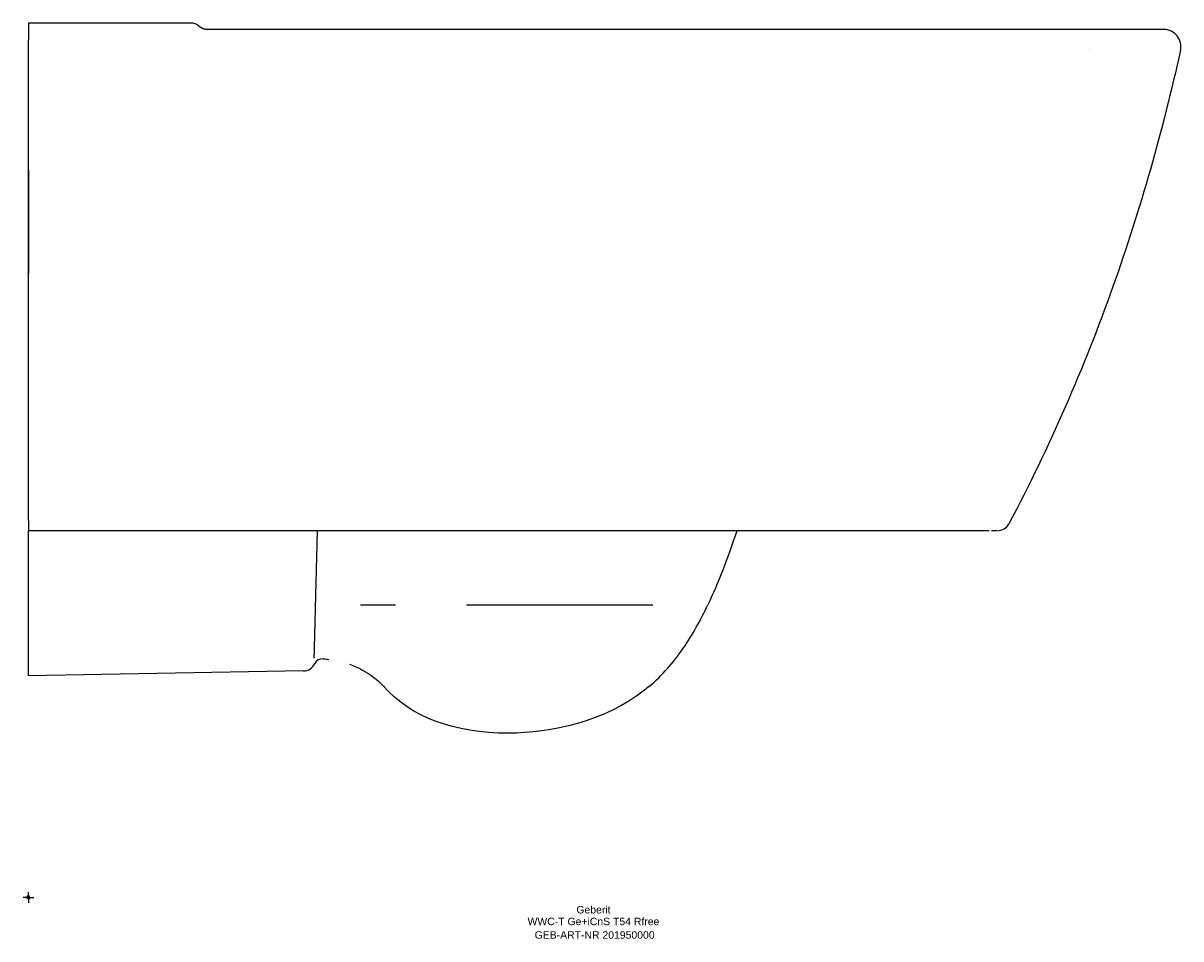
# Model space of a CAD drawing. Header units: millimetres. Extents: x -2 to 540, y -19 to 410.
import ezdxf
from ezdxf.enums import TextEntityAlignment as Align

# ---------------------------------------------------------------- set-up
doc = ezdxf.new("R2010")
doc.units = ezdxf.units.MM
doc.layers.get('0').update_dxf_attribs({"linetype": 'CONTINUOUS'})
for name, color, linetype, lineweight in [('Arbeitspunkt(DIN)', 7, 'CONTINUOUS', 25), ('GEB-ART-NR', 1, 'CONTINUOUS', 18), ('GEB-BEZUG', 2, 'CONTINUOUS', 25), ('GEB-TEXT', 5, 'CONTINUOUS', 18)]:
    doc.layers.add(name, color=color, linetype=linetype, lineweight=lineweight)
doc.layers.add('GEB-KONTUR-A', color=5, linetype='CONTINUOUS')
doc.styles.get("Standard").update_dxf_attribs({"font": 'arial.ttf'})

# ---------------------------------------------------------------- blocks, each defined once
blk = doc.blocks.new('Einfügepunkt')
at = {"layer": 'GEB-BEZUG'}
for p, q in [((-0.71, -0.71), (0.71, 0.71)), ((-0.71, 0.71), (0.71, -0.71))]:
    blk.add_line(p, q, dxfattribs=at)

msp = doc.modelspace()

# ---------------------------------------------------------------- linework, layer by layer
at = {"layer": 'Arbeitspunkt(DIN)', "ltscale": 25}
for q in [(-2.5, 0), (0, 2.5), (0, -2.5), (2.5, 0)]:
    msp.add_line((0, 0), q, dxfattribs=at)
at = {"layer": 'GEB-KONTUR-A', "ltscale": 25}
for p, q in [((0, 410), (0, 401.95)), ((76.39, 410), (0, 410)), ((76.39, 410), (76.39, 410)), ((0, 396.5), (0, 401.95)), ((465.54, 407), (84.03, 407)), ((528.92, 407), (465.54, 407)), ((532.36, 407), (528.92, 407)), ((0, 389), (0, 396.5)), ((497.36, 397.99), (497.36, 397.99)), ((0, 341.25), (0, 341.25)), ((0, 341.25), (0, 292.75)), ((0, 292.75), (0, 292.75)), ((0, 176.84), (0, 172)), ((451.79, 172), (451.79, 172)), ((451.79, 172), (451.79, 172)), ((454.11, 172), (452.41, 172)), ((128.97, 106.25), (0, 104))]:
    msp.add_line(p, q, dxfattribs=at)
for centre, radius, start, end in [((532.36, 399), 8, 347.5462, 90), ((454.4, 178), 6, 270.0009, 332.0373), ((128.87, 112.25), 6, 271, 334.3518), ((137.88, 107.92), 4, 85.7789, 154.3518)]:
    msp.add_arc(centre, radius, start, end, dxfattribs=at)
msp.add_ellipse((76.39, 405), major_axis=(3.26, 3.79), ratio=0.999997, start_param=0, end_param=0.710692, dxfattribs=at)
for points, knots in [([(79.99, 408.5), (79.99, 408.5), (79.99, 408.5), (79.99, 408.5), (79.98, 408.5), (79.98, 408.5), (79.98, 408.5), (79.98, 408.5), (79.98, 408.51), (79.98, 408.51), (79.98, 408.51), (79.98, 408.51), (79.98, 408.51), (79.98, 408.51), (79.98, 408.51), (79.98, 408.51), (79.98, 408.51), (79.98, 408.51), (79.98, 408.51), (79.97, 408.52), (79.92, 408.56), (79.85, 408.62), (79.79, 408.67), (79.72, 408.73), (79.67, 408.77), (79.65, 408.79)], [-0.23180746, -0.23180746, -0.23180746, -0.23180746, -0.23168274, -0.23129081, -0.23109484, -0.23089888, -0.23050695, -0.23040896, -0.23031098, -0.23011502, -0.23001703, -0.22991905, -0.22987006, -0.22982107, -0.22977208, -0.22974758, -0.22973533, -0.22972921, -0.22972309, -0.22972309, -0.22088226, -0.21204144, -0.20320062, -0.19435979, -0.18555024, -0.18555024, -0.18555024, -0.18555024]), ([(84.03, 407), (84.01, 407), (83.98, 407), (83.92, 407), (83.87, 407), (83.81, 407), (83.76, 407.01), (83.7, 407.01), (83.65, 407.01), (83.59, 407.02), (83.54, 407.02), (83.48, 407.02), (83.43, 407.03), (83.37, 407.04), (83.32, 407.04), (83.26, 407.05), (83.21, 407.06), (83.15, 407.06), (83.1, 407.07), (83.04, 407.08), (82.99, 407.09), (82.93, 407.1), (82.88, 407.11), (82.83, 407.12), (82.77, 407.13), (82.72, 407.14), (82.66, 407.15), (82.61, 407.17), (82.56, 407.18), (82.5, 407.19), (82.45, 407.21), (82.4, 407.22), (82.34, 407.24), (82.29, 407.25), (82.24, 407.27), (82.18, 407.28), (82.13, 407.3), (82.08, 407.32), (82.03, 407.33), (81.97, 407.35), (81.92, 407.37), (81.87, 407.39), (81.82, 407.41), (81.77, 407.43), (81.72, 407.45), (81.67, 407.47), (81.62, 407.49), (81.57, 407.51), (81.52, 407.53), (81.48, 407.55), (81.45, 407.56), (81.44, 407.57), (81.42, 407.58), (81.39, 407.59), (81.38, 407.6), (81.35, 407.61), (81.33, 407.62), (81.3, 407.63), (81.29, 407.64), (81.26, 407.66), (81.22, 407.68), (81.17, 407.7), (81.12, 407.73), (81.07, 407.75), (81.02, 407.78), (80.97, 407.81), (80.93, 407.83), (80.88, 407.86), (80.83, 407.89), (80.78, 407.92), (80.74, 407.95), (80.69, 407.98), (80.64, 408.01), (80.6, 408.04), (80.55, 408.07), (80.51, 408.1), (80.46, 408.13), (80.41, 408.17), (80.37, 408.2), (80.33, 408.23), (80.29, 408.26), (80.27, 408.28), (80.26, 408.28), (80.25, 408.28), (80.25, 408.29), (80.25, 408.29), (80.23, 408.31), (80.19, 408.33), (80.16, 408.36), (80.13, 408.38), (80.12, 408.39), (80.12, 408.39), (80.11, 408.4), (80.11, 408.4), (80.1, 408.41), (80.09, 408.42), (80.08, 408.43), (80.07, 408.43), (80.06, 408.44), (80.05, 408.44), (80.04, 408.45), (80.04, 408.46), (80.04, 408.46), (80.03, 408.46), (80.03, 408.47), (80.02, 408.47), (80.02, 408.48), (80.01, 408.48), (80.01, 408.48), (80.01, 408.48), (80, 408.49), (80, 408.49), (80, 408.49), (80, 408.49), (79.99, 408.49), (79.99, 408.5), (79.99, 408.5), (79.99, 408.5), (79.99, 408.5), (79.99, 408.5), (79.99, 408.5)], [-1.233065, -1.233065, -1.233065, -1.233065, -1.220523, -1.207981, -1.19544, -1.182898, -1.170356, -1.157814, -1.145273, -1.132731, -1.120189, -1.107647, -1.095105, -1.082564, -1.070022, -1.05748, -1.044938, -1.032397, -1.019855, -1.007313, -0.994771, -0.982229, -0.969688, -0.957146, -0.944604, -0.932062, -0.919521, -0.906979, -0.894437, -0.881895, -0.869354, -0.856812, -0.84427, -0.831728, -0.819186, -0.806645, -0.794103, -0.781561, -0.769019, -0.756478, -0.743936, -0.731394, -0.718852, -0.70631, -0.693769, -0.681227, -0.668685, -0.656143, -0.643602, -0.63106, -0.627924, -0.624789, -0.618518, -0.612247, -0.609112, -0.605976, -0.593435, -0.590299, -0.587164, -0.580893, -0.568351, -0.555809, -0.543267, -0.530726, -0.518184, -0.505642, -0.4931, -0.480559, -0.468017, -0.455475, -0.442933, -0.430391, -0.41785, -0.405308, -0.392766, -0.380224, -0.367683, -0.355141, -0.342599, -0.330057, -0.317516, -0.311245, -0.310461, -0.309677, -0.308893, -0.308109, -0.304974, -0.292432, -0.27989, -0.273619, -0.272052, -0.270484, -0.268916, -0.267348, -0.264213, -0.261078, -0.257942, -0.256374, -0.254807, -0.251671, -0.248536, -0.246968, -0.246184, -0.2454, -0.243833, -0.242265, -0.240697, -0.239129, -0.238346, -0.237954, -0.237562, -0.235994, -0.23521, -0.234426, -0.234034, -0.233642, -0.232859, -0.232467, -0.232075, -0.231808, -0.231808, -0.231808, -0.231808]), ([(540.17, 397.27), (531.88, 359.74), (521.38, 322.7), (494.93, 248.28), (478.71, 211), (459.7, 175.19)], [0.0397145, 0.0397145, 0.0397145, 0.0397145, 0.5, 0.5, 0.9855791, 0.9855791, 0.9855791, 0.9855791]), ([(0, 176.84), (0, 209.96), (0, 245.18), (0, 282.48), (0, 282.92), (0, 283.34), (0, 283.76), (0, 284.47), (0, 285.16), (0, 285.87), (0, 287), (0, 288.12), (0, 289.25), (0, 323.04), (0, 356.29), (0, 389)], [0, 0, 0, 0, 0.5, 0.5, 0.5, 0.505829, 0.505829, 0.505829, 0.515625, 0.515625, 0.515625, 0.53125, 0.53125, 0.53125, 1, 1, 1, 1]), ([(193.03, 172), (183.47, 172), (173.91, 172), (159.54, 172), (154.73, 172), (147.5, 172), (145.09, 172), (135.42, 172), (128.16, 172), (99.16, 172), (77.4, 172), (37.1, 172), (18.55, 172), (0, 172)], [0, 0, 0, 0, 2.868968, 2.868968, 4.311339, 4.311339, 5.036527, 5.036527, 7.212094, 7.212094, 13.738851, 13.738851, 19.304539, 19.304539, 19.304539, 19.304539]), ([(0, 104), (0, 104), (0, 105.56), (0, 108.72), (0, 111.79), (0, 116.34), (0, 122.28), (0, 128.16), (0, 135.36), (0, 143.71), (0, 152.11), (0, 161.61), (0.01, 172)], [-14.988183, -14.988183, -14.988183, -14.988183, -11.144291, -11.144291, -11.144291, -7.408087, -7.408087, -7.408087, -3.713342, -3.713342, -3.713342, 0, 0, 0, 0]), ([(135.52, 172), (135.52, 172), (135.39, 172), (134.86, 172), (134.5, 172), (133.57, 172), (133.04, 172), (131.97, 172), (131.48, 172), (130.73, 172), (130.49, 172), (130.05, 172), (129.86, 172), (129.67, 172)], [-1.026042, -1.026042, -1.026042, -1.026042, -0.75736, -0.75736, -0.513021, -0.513021, -0.292286, -0.292286, -0.131353, -0.131353, -0.058162, -0.058162, -0.000001, -0.000001, -0.000001, -0.000001]), ([(133.99, 112.2), (134, 112.36), (134.01, 112.69), (134.03, 113.69), (134.05, 114.37), (134.08, 115.76), (134.1, 116.38), (134.12, 117.14), (134.12, 117.21), (134.13, 117.68), (134.14, 118.09), (134.17, 118.97), (134.18, 119.43), (134.2, 120.39), (134.22, 120.9), (134.24, 121.84), (134.25, 122.28), (134.28, 123.29), (134.29, 123.87), (134.32, 125.08), (134.34, 125.7), (134.37, 126.99), (134.39, 127.65), (134.41, 128.58), (134.42, 128.83), (134.43, 129.42), (134.44, 129.76), (134.47, 130.93), (134.49, 131.79), (134.54, 133.55), (134.56, 134.45), (134.61, 136.31), (134.63, 137.27), (134.68, 139.23), (134.71, 140.23), (134.76, 142.29), (134.79, 143.34), (134.84, 145.48), (134.87, 146.57), (134.92, 148.45), (134.94, 149.23), (135, 151.37), (135.03, 152.75), (135.1, 155.56), (135.14, 156.99), (135.21, 159.9), (135.25, 161.39), (135.33, 164.41), (135.37, 165.94), (135.45, 168.98), (135.48, 170.48), (135.52, 172)], [0, 0, 0, 0, 0.093578, 0.093578, 0.188793, 0.188793, 0.25, 0.25, 0.256452, 0.256452, 0.290595, 0.290595, 0.324803, 0.324803, 0.358972, 0.358972, 0.38618, 0.38618, 0.420127, 0.420127, 0.454073, 0.454073, 0.487915, 0.487915, 0.5, 0.5, 0.516245, 0.516245, 0.555355, 0.555355, 0.594463, 0.594463, 0.633542, 0.633542, 0.672595, 0.672595, 0.711586, 0.711586, 0.75, 0.75, 0.776462, 0.776462, 0.821834, 0.821834, 0.867116, 0.867116, 0.912345, 0.912345, 0.957475, 0.957475, 1, 1, 1, 1]), ([(444.95, 172), (411.62, 172), (378.29, 172), (342.38, 172), (339.79, 172), (329.44, 172), (321.67, 172), (290.62, 172), (267.33, 172), (207.86, 172), (171.69, 172), (135.52, 172)], [0, 0, 0, 0, 10.000095, 10.000095, 10.776796, 10.776796, 13.1069, 13.1069, 20.097233, 20.097233, 30.954999, 30.954999, 30.954999, 30.954999]), ([(450.42, 171.99), (417.5, 172), (384.58, 172), (348.1, 172), (344.55, 172), (330.32, 172), (319.66, 172), (276.99, 172), (244.99, 172), (187.17, 172), (161.35, 172), (135.52, 172)], [0.122878, 0.122878, 0.122878, 0.122878, 10.000053, 10.000053, 11.066945, 11.066945, 14.267622, 14.267622, 23.869682, 23.869682, 31.620367, 31.620367, 31.620367, 31.620367]), ([(374.89, 172), (346, 172), (317.1, 172), (258.41, 172), (228.63, 172), (198.45, 172), (198.06, 172), (196.12, 172), (194.58, 172), (193.03, 172)], [0.0570823, 0.0570823, 0.0570823, 0.0570823, 0.2752968, 0.2752968, 0.5, 0.5, 0.5030003, 0.5030003, 0.5146332, 0.5146332, 0.5146332, 0.5146332]), ([(449.19, 172), (448.69, 172), (448.12, 172), (446.74, 172), (445.9, 172), (444.95, 172)], [0.1856315, 0.1856315, 0.1856315, 0.1856315, 0.25, 0.25, 0.3223604, 0.3223604, 0.3223604, 0.3223604]), ([(453.6, 172), (453.46, 172), (453.3, 172), (453.13, 172), (452.79, 172), (452.37, 172), (451.89, 172)], [0.553889, 0.553889, 0.553889, 0.553889, 0.6977337, 0.6977337, 0.6977337, 0.9813193, 0.9813193, 0.9813193, 0.9813193]), ([(454.4, 172), (454.4, 172), (454.39, 172), (454.38, 172), (454.38, 172), (454.38, 172), (454.37, 172)], [0, 0, 0, 0, 0.0931545, 0.0931545, 0.0931545, 0.1015158, 0.1015158, 0.1015158, 0.1015158]), ([(155.66, 137.25), (155.66, 137.25), (155.67, 137.25), (155.85, 137.25), (156.03, 137.25), (156.42, 137.25), (156.63, 137.25), (156.91, 137.25), (156.98, 137.25), (157.39, 137.25), (157.74, 137.25), (158.36, 137.25), (158.62, 137.25), (159.07, 137.25), (159.26, 137.25), (159.84, 137.25), (160.22, 137.25), (160.72, 137.25), (160.82, 137.25), (160.95, 137.25), (160.98, 137.25), (161.48, 137.25), (161.96, 137.25), (162.51, 137.25), (162.58, 137.25), (162.82, 137.25), (163, 137.25), (163.58, 137.25), (163.98, 137.25), (164.79, 137.25), (165.19, 137.25), (166.11, 137.25), (166.64, 137.25), (167.7, 137.25), (168.25, 137.25), (169, 137.25), (169.22, 137.25), (169.96, 137.25), (170.49, 137.25), (171.38, 137.25), (171.74, 137.25), (172.1, 137.25)], [0, 0, 0, 0, 0.00092, 0.00092, 0.0423126, 0.0423126, 0.0887649, 0.0887649, 0.1039583, 0.1039583, 0.1780474, 0.1780474, 0.2306727, 0.2306727, 0.2688648, 0.2688648, 0.3433955, 0.3433955, 0.3622133, 0.3622133, 0.3676944, 0.3676944, 0.4562887, 0.4562887, 0.4684064, 0.4684064, 0.5, 0.5, 0.57122, 0.57122, 0.6410303, 0.6410303, 0.7296259, 0.7296259, 0.820117, 0.820117, 0.8550199, 0.8550199, 0.9416693, 0.9416693, 0.9999258, 0.9999258, 0.9999258, 0.9999258]), ([(205.47, 137.25), (205.6, 137.25), (206.4, 137.25), (207.54, 137.25), (208.89, 137.25), (210.23, 137.25), (213.92, 137.25), (219.89, 137.25), (227.73, 137.25), (235.42, 137.25), (242.98, 137.25), (248.57, 137.25), (252.27, 137.25), (254.73, 137.25), (257.78, 137.25), (261.28, 137.25), (263.69, 137.25), (265.2, 137.25), (265.95, 137.25), (267.15, 137.25), (269.25, 137.25), (273.41, 137.25), (279.28, 137.25), (286.14, 137.25), (290.55, 137.25), (292.69, 137.25)], [0.262621, 0.262621, 0.262621, 0.262621, 0.265625, 0.28125, 0.2890625, 0.296875, 0.3125, 0.375, 0.4375, 0.5, 0.5625, 0.625, 0.640625, 0.65625, 0.6875, 0.71875, 0.7460938, 0.75, 0.7578125, 0.765625, 0.78125, 0.8125, 0.875, 0.9375, 0.999993, 0.999993, 0.999993, 0.999993]), ([(291.16, 99.02), (294.18, 101.57), (299.82, 107.13), (307.07, 116.53), (313.29, 126.64), (316.88, 133.68), (318.57, 137.25)], [0, 0, 0, 0, 0.25, 0.5, 0.75, 0.9999994, 0.9999994, 0.9999994, 0.9999994]), ([(166.6, 99.19), (166.63, 99.15), (166.66, 99.12), (166.68, 99.09), (166.7, 99.07), (166.72, 99.05), (166.74, 99.03), (166.74, 99.03), (166.75, 99.03), (166.76, 99.02)], [0.001593, 0.001593, 0.001593, 0.001593, 0.01545393, 0.01545393, 0.01545393, 0.02555621, 0.02555621, 0.02555621, 0.0263586, 0.0263586, 0.0263586, 0.0263586]), ([(291.16, 99.02), (290.4, 98.38), (289.64, 97.76), (270.15, 82.55), (244.94, 77.02), (225, 77.02)], [0, 0, 0, 0, 0.039873, 0.039873, 1, 1, 1, 1])]:
    msp.add_open_spline(points, degree=3, knots=knots, dxfattribs=at)
for points in [[(3.63, 172), (2.43, 172), (1.22, 172), (0.01, 172)], [(129.67, 172), (124.48, 172), (119.3, 172), (114.11, 172)], [(332.15, 172), (327.78, 158.9), (323.36, 147.35), (318.57, 137.25)], [(451.79, 172), (451.75, 171.99), (451.7, 171.99), (451.64, 171.99)], [(138.18, 111.91), (139.1, 111.84), (140.01, 111.75), (140.91, 111.64)], [(150.55, 109.37), (152.56, 108.66), (154.51, 107.79), (156.39, 106.77)], [(156.39, 106.77), (160.15, 104.73), (163.63, 102.21), (166.46, 99.02)], [(225, 77.02), (199.74, 77.02), (179.48, 84.33), (166.46, 99.02)]]:
    msp.add_open_spline(points, degree=3, dxfattribs=at)

# ---------------------------------------------------------------- block references
at = {"ltscale": 25}
msp.add_blockref('Einfügepunkt', (0, 0), dxfattribs=at)

# ---------------------------------------------------------------- texts
at = {"layer": 'GEB-ART-NR'}
msp.add_text('GEB-ART-NR 201950000', height=3.5, dxfattribs=at).set_placement((265.48, -19.34), align=Align.CENTER)
at = {"layer": 'GEB-TEXT'}
for s, p in [('Geberit', (264.93, -7.5)), ('WWC-T Ge+iCnS T54 Rfree', (264.93, -13))]:
    msp.add_text(s, height=3.5, dxfattribs=at).set_placement(p, align=Align.CENTER)

doc.saveas('drawing.dxf')
